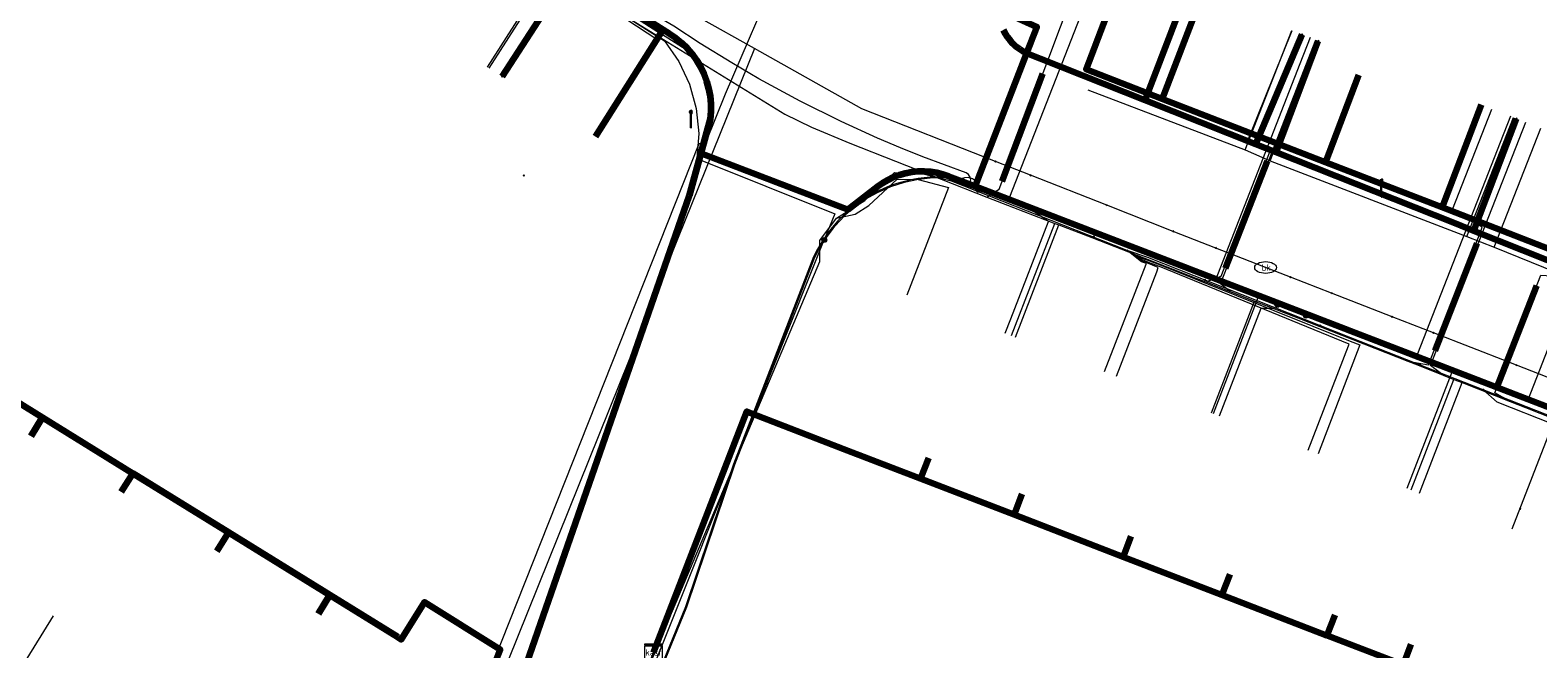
# Model space of a CAD drawing. Extents: x 152558 to 154479, y 462974 to 463683.
# Tile 93 of 256: x 153028 to 153098, y 463516 to 463545. Entities that reach past the tile are written whole.
import ezdxf
from ezdxf.enums import TextEntityAlignment as Align
from ezdxf.lldxf.tags import DXFTag

# ---------------------------------------------------------------- set-up
doc = ezdxf.new("R2010")
doc.units = 0
doc.header["$LTSCALE"] = 0.2
doc.layers.get('0').update_dxf_attribs({"linetype": 'CONTINUOUS'})
for name, color, linetype, lineweight in [('B-RO-KL-DATA_COAXIAAL_7_ZIGGO BV-G', 90, 'KL-DATA-N', 18), ('B-RO-KL-DATA_HULPSTUK_KPN BV-S', 90, 'CONTINUOUS', 25), ('B-RO-KL-DATA_HULPSTUK_REGGEFIBER OPERATOR BV-S', 90, 'CONTINUOUS', 25), ('B-RO-KL-DATA_HULPSTUK_STEDIN NETBEHEER BV-S', 90, 'CONTINUOUS', 25), ('B-RO-KL-DATA_HULPSTUK_ZIGGO BV-S', 90, 'CONTINUOUS', 25), ('B-RO-KL-DATA_KABELBED_KPN BV-G', 90, 'CONTINUOUS', 100), ('B-RO-KL-DATA_KABELBED_ZIGGO BV-G', 90, 'CONTINUOUS', 100), ('B-RO-KL-DATA_MANTELBUIS_PVC_1_KPN BV-G', 90, 'CONTINUOUS', 100), ('B-RO-KL-DATA_REGGEFIBER OPERATOR BV-G', 90, 'KL-DATA-N', 18), ('B-RO-KL-DATA_STEDIN NETBEHEER BV-G', 90, 'KL-DATA-N', 18), ('B-RO-KL-ET_LS_400 V_STEDIN NETBEHEER BV-G', 190, 'KL-LS-N', 18), ('B-RO-KL-ET_LS_GEMEENTE AMERSFOORT-S', 190, 'CONTINUOUS', 25), ('B-RO-KL-ET_LS_HULPSTUK_STEDIN NETBEHEER BV-S', 190, 'CONTINUOUS', 25), ('B-RO-KL-GAS_LD_KOPER_22_0.1 BAR_STEDIN NETBEHEER BV-G', 50, 'KL-GAS-LD-N', 18), ('B-RO-KL-GAS_LD_MANTELBUIS_PVC_63_STEDIN NETBEHEER BV-G', 50, 'CONTINUOUS', 100), ('B-RO-KL-GAS_LD_MANTELBUIS_PVC_STEDIN NETBEHEER BV-G', 50, 'CONTINUOUS', 100), ('B-RO-KL-GAS_LD_PE_32_0.1 BAR_STEDIN NETBEHEER BV-G', 50, 'KL-GAS-LD-N', 18), ('B-RO-KL-GAS_LD_PVC_63_0.1 BAR_STEDIN NETBEHEER BV-G', 50, 'KL-GAS-LD-N', 18), ('B-RO-KL-WATER_100_VITENS-G', 170, 'KL-WATER-N', 18), ('B-RO-KL-WATER_HULPSTUK_VITENS-S', 170, 'CONTINUOUS', 25), ('B-RO-KL-WATER_VITENS-S', 170, 'CONTINUOUS', 25)]:
    doc.layers.add(name, color=color, linetype=linetype, lineweight=lineweight)
doc.styles.add('NLCS-ISO', font='NLCS-ISO.ttf')
tags = doc.linetypes.add('KL-DATA-N', pattern='A,4,-1,[101,NLCS.SHX,S=0.5,R=0,X=0,Y=0],-1,4,-1,["D",Standard,S=1,R=0,X=-0.25,Y=-0.5],-1.5', length=12.5).pattern_tags.tags
tags[18] = DXFTag(74, 10)
tags = doc.linetypes.add('KL-GAS-LD-N', pattern='A,4,-1,[69,NLCS.SHX,S=0.5,R=0,X=0,Y=0],-1,4,-1,["L",Standard,S=1,R=0,X=0.25,Y=-0.5],-2', length=13).pattern_tags.tags
tags[18] = DXFTag(74, 10)
tags = doc.linetypes.add('KL-LS-N', pattern='A,4,-1,[103,NLCS.SHX,S=0.75,R=0,X=0,Y=0],-1,4,-1,["L",Standard,S=1,R=0,X=0,Y=-0.5],-2', length=13).pattern_tags.tags
tags[18] = DXFTag(74, 10)
doc.linetypes.add('KL-WATER-N', pattern='A,7,-0.5,[168,NLCS.SHX,S=0.75,R=0,X=0.75,Y=0],-2', length=9.5)

# ---------------------------------------------------------------- blocks, each defined once
blk = doc.blocks.new('SKL-WTB_HULP_MOF-SO')
at = {"linetype": 'ByBlock', "lineweight": 18}
h = blk.add_hatch(color=0, dxfattribs=at)
h.dxf.hatch_style = 1
h.paths.add_polyline_path([(-0.5625, 0, 1), (0.5625, 0, 1)])
at = {"color": 0, "linetype": 'ByBlock', "lineweight": 18}
blk.add_circle((0, 0), 0.5625, dxfattribs=at)
at = {"color": 0, "linetype": 'ByBlock', "lineweight": 18, "style": 'NLCS-ISO', "flags": 1}
for tag, p in [('TYPE', (1.5, 0)), ('OMSCHRIJVING', (1.5, -3)), ('LABEL', (1.5, -1.5))]:
    blk.add_attdef(tag, p, '', height=1, dxfattribs=at)
blk = doc.blocks.new('SKL-WTB_HULP_KAST-SO')
at = {"color": 0, "linetype": 'ByBlock', "lineweight": 18}
for points in [[(-2, 2), (2, 2), (2, 1.68), (-2, 1.68)], [(-2, 1.52), (2, 1.52), (2, -2), (-2, -2)]]:
    blk.add_lwpolyline(points, close=True, dxfattribs=at)
at = {"color": 0, "linetype": 'ByBlock', "lineweight": 18, "style": 'NLCS-ISO'}
blk.add_text('kast', height=1.5, dxfattribs=at).set_placement((0, 0), align=Align.MIDDLE_CENTER)
at = {"color": 0, "linetype": 'ByBlock', "lineweight": 18, "style": 'NLCS-ISO', "flags": 1}
for tag, p in [('TYPE', (2.5, 0)), ('OMSCHRIJVING', (2.5, -3)), ('LABEL', (2.5, -1.5))]:
    blk.add_attdef(tag, p, '', height=1, dxfattribs=at)
blk = doc.blocks.new('SKL-WTB_HULP_OVERIG-SO')
at = {"color": 0, "linetype": 'ByBlock', "lineweight": 18}
for points in [[(-0.14, 0.14), (0.14, -0.14)], [(0.14, 0.14), (-0.14, -0.14)]]:
    blk.add_lwpolyline(points, dxfattribs=at)
at = {"color": 0, "linetype": 'ByBlock', "lineweight": 18, "style": 'NLCS-ISO', "flags": 1}
for tag, p in [('TYPE', (1.5, 0)), ('OMSCHRIJVING', (1.5, -3)), ('LABEL', (1.5, -1.5))]:
    blk.add_attdef(tag, p, '', height=1, dxfattribs=at)
blk = doc.blocks.new('SKL-WATER_BRANDKRAAN_BRANDPUT-SO')
at = {"color": 0, "linetype": 'ByBlock', "lineweight": 18}
blk.add_ellipse((0, 0), major_axis=(2.5, 0), ratio=0.54, dxfattribs=at)
at = {"color": 0, "linetype": 'ByBlock', "lineweight": 18, "style": 'NLCS-ISO'}
blk.add_text('bk', height=1.5, dxfattribs=at).set_placement((0.16, 0), align=Align.MIDDLE_CENTER)
blk = doc.blocks.new('SKL-ET_LS_MAST-SO')
for p, q in [((-0.05, 2.07), (0.05, 2.07)), ((-0.05, -2), (0.05, -2))]:
    blk.add_line(p, q)
for points in [[(-0.18, 1.76), (-0.22, 1.76), (-0.22, 1.84), (-0.18, 1.84), (-0.18, 1.79)], [(-0.18, 1.49), (-0.22, 1.49), (-0.22, 1.57), (-0.18, 1.57), (-0.18, 1.52)], [(-0.18, 1.79), (-0.05, 1.79)], [(-0.18, 1.76), (-0.05, 1.76)], [(-0.18, 1.52), (-0.05, 1.52)], [(-0.18, 1.49), (-0.05, 1.49)], [(-0.05, -2), (-0.05, 2.07)], [(0.05, -2), (0.05, 2.07)], [(0.18, 1.92), (0.05, 1.92)], [(0.18, 1.89), (0.05, 1.89)], [(0.18, 1.66), (0.05, 1.66)], [(0.18, 1.63), (0.05, 1.63)], [(0.18, 1.39), (0.05, 1.39)], [(0.18, 1.36), (0.05, 1.36)], [(0.18, 1.89), (0.22, 1.89), (0.22, 1.97), (0.18, 1.97), (0.18, 1.92)], [(0.18, 1.63), (0.22, 1.63), (0.22, 1.71), (0.18, 1.71), (0.18, 1.66)], [(0.18, 1.36), (0.22, 1.36), (0.22, 1.44), (0.18, 1.44), (0.18, 1.39)]]:
    blk.add_lwpolyline(points)

msp = doc.modelspace()

# ---------------------------------------------------------------- linework, layer by layer
at = {"layer": 'B-RO-KL-DATA_COAXIAAL_7_ZIGGO BV-G', "flags": 128}
for points in [[(153154.703, 463602.34), (153155.538, 463602.168), (153155.216, 463600.6), (153155.253, 463600.593), (153154.022, 463594.355), (153152.645, 463587.386), (153152.64, 463587.358), (153151.942, 463583.771), (153151.344, 463580.701), (153151.136, 463580.742), (153151.095, 463580.542), (153151.03, 463580.228), (153151.244, 463580.186), (153150.782, 463577.815), (153150.605, 463576.908), (153149.651, 463572.01), (153148.938, 463568.348), (153147.643, 463561.697), (153147.027, 463558.532), (153146.462, 463555.669), (153146.317, 463554.937), (153145.712, 463551.872), (153144.723, 463546.869), (153144.295, 463544.701), (153141.311, 463529.593), (153141.006, 463528.047), (153140.315, 463524.548), (153140.218, 463524.056), (153140.025, 463523.593), (153139.818, 463523.096), (153139.509, 463522.654), (153139.184, 463522.188), (153138.763, 463521.807), (153138.33, 463521.416), (153137.819, 463521.135), (153137.308, 463520.854), (153136.746, 463520.698), (153136.199, 463520.547), (153135.632, 463520.521), (153135.093, 463520.497), (153134.562, 463520.589), (153134.067, 463520.674), (153133.6, 463520.855), (153133.407, 463520.93), (153129.519, 463522.439), (153128.389, 463522.878), (153123.037, 463524.956), (153119.448, 463526.349), (153118.686, 463526.645), (153115.672, 463527.815), (153113.666, 463528.594), (153109.515, 463530.206), (153106.302, 463531.453), (153102.618, 463532.883), (153099.962, 463533.914), (153093.202, 463536.539), (153087.84, 463538.621), (153080.334, 463541.535), (153076.851, 463542.887), (153078.657, 463547.657)], [(153154.703, 463602.34), (153155.538, 463602.168), (153155.216, 463600.6), (153155.253, 463600.593), (153154.022, 463594.355), (153152.645, 463587.386), (153152.64, 463587.358), (153151.942, 463583.771), (153151.344, 463580.701), (153151.136, 463580.742), (153151.095, 463580.542), (153151.03, 463580.228), (153151.244, 463580.186), (153150.782, 463577.815), (153150.605, 463576.908), (153149.651, 463572.01), (153148.938, 463568.348), (153147.643, 463561.697), (153147.027, 463558.532), (153146.462, 463555.669), (153146.317, 463554.937), (153145.712, 463551.872), (153144.723, 463546.869), (153144.295, 463544.701), (153141.311, 463529.593), (153141.006, 463528.047), (153140.315, 463524.548), (153140.218, 463524.056), (153140.025, 463523.593), (153139.818, 463523.096), (153139.509, 463522.654), (153139.184, 463522.188), (153138.763, 463521.807), (153138.33, 463521.416), (153137.819, 463521.135), (153137.308, 463520.854), (153136.746, 463520.698), (153136.199, 463520.547), (153135.632, 463520.521), (153135.093, 463520.497), (153134.562, 463520.589), (153134.067, 463520.674), (153133.6, 463520.855), (153133.407, 463520.93), (153129.519, 463522.439), (153128.389, 463522.878), (153123.037, 463524.956), (153119.448, 463526.349), (153118.686, 463526.645), (153115.672, 463527.815), (153113.666, 463528.594), (153109.515, 463530.206), (153106.302, 463531.453), (153102.618, 463532.883), (153099.962, 463533.914), (153093.202, 463536.539), (153087.84, 463538.621), (153080.334, 463541.535), (153082.154, 463546.302)], [(153154.703, 463602.34), (153155.538, 463602.168), (153155.216, 463600.6), (153155.253, 463600.593), (153154.022, 463594.355), (153152.645, 463587.386), (153152.64, 463587.358), (153151.942, 463583.771), (153151.344, 463580.701), (153151.136, 463580.742), (153151.095, 463580.542), (153151.03, 463580.228), (153151.244, 463580.186), (153150.782, 463577.815), (153150.605, 463576.908), (153149.651, 463572.01), (153148.938, 463568.348), (153147.643, 463561.697), (153147.027, 463558.532), (153146.462, 463555.669), (153146.317, 463554.937), (153145.712, 463551.872), (153144.723, 463546.869), (153144.295, 463544.701), (153141.311, 463529.593), (153141.006, 463528.047), (153140.315, 463524.548), (153140.218, 463524.056), (153140.025, 463523.593), (153139.818, 463523.096), (153139.509, 463522.654), (153139.184, 463522.188), (153138.763, 463521.807), (153138.33, 463521.416), (153137.819, 463521.135), (153137.308, 463520.854), (153136.746, 463520.698), (153136.199, 463520.547), (153135.632, 463520.521), (153135.093, 463520.497), (153134.562, 463520.589), (153134.067, 463520.674), (153133.6, 463520.855), (153133.407, 463520.93), (153129.519, 463522.439), (153128.389, 463522.878), (153123.037, 463524.956), (153119.448, 463526.349), (153118.686, 463526.645), (153115.672, 463527.815), (153113.666, 463528.594), (153109.515, 463530.206), (153106.302, 463531.453), (153102.618, 463532.883), (153099.962, 463533.914), (153093.202, 463536.539), (153087.84, 463538.621), (153089.367, 463542.62)], [(153154.703, 463602.34), (153155.538, 463602.168), (153155.216, 463600.6), (153155.253, 463600.593), (153154.022, 463594.355), (153152.645, 463587.386), (153152.64, 463587.358), (153151.942, 463583.771), (153151.344, 463580.701), (153151.136, 463580.742), (153151.095, 463580.542), (153151.03, 463580.228), (153151.244, 463580.186), (153150.782, 463577.815), (153150.605, 463576.908), (153149.651, 463572.01), (153148.938, 463568.348), (153147.643, 463561.697), (153147.027, 463558.532), (153146.462, 463555.669), (153146.317, 463554.937), (153145.712, 463551.872), (153144.723, 463546.869), (153144.295, 463544.701), (153141.311, 463529.593), (153141.006, 463528.047), (153140.315, 463524.548), (153140.218, 463524.056), (153140.025, 463523.593), (153139.818, 463523.096), (153139.509, 463522.654), (153139.184, 463522.188), (153138.763, 463521.807), (153138.33, 463521.416), (153137.819, 463521.135), (153137.308, 463520.854), (153136.746, 463520.698), (153136.199, 463520.547), (153135.632, 463520.521), (153135.093, 463520.497), (153134.562, 463520.589), (153134.067, 463520.674), (153133.6, 463520.855), (153133.407, 463520.93), (153129.519, 463522.439), (153128.389, 463522.878), (153123.037, 463524.956), (153119.448, 463526.349), (153118.686, 463526.645), (153115.672, 463527.815), (153113.666, 463528.594), (153109.515, 463530.206), (153106.302, 463531.453), (153102.618, 463532.883), (153099.962, 463533.914), (153093.202, 463536.539), (153095.001, 463541.252)], [(153054.291, 463539.803), (153057.348, 463544.62), (153048.71, 463550.149), (153048.205, 463550.473), (153045.578, 463552.154), (153042.084, 463554.39), (153038.744, 463556.528), (153030.255, 463561.961), (153029.939, 463562.164), (153028.66, 463562.993), (153020.985, 463567.972), (153020.23, 463568.462), (153019.978, 463568.625), (153023.347, 463573.958), (153022.709, 463574.363), (153022.568, 463574.461)], [(153020.765, 463530.709), (153021.292, 463531.56), (153025.231, 463529.123), (153028.879, 463526.866), (153033.023, 463524.303), (153037.422, 463521.582), (153042.084, 463518.698), (153045.212, 463516.763), (153045.365, 463516.669), (153046.433, 463518.384), (153049.917, 463516.206), (153048.984, 463513.866), (153055.214, 463511.509), (153056.148, 463513.978), (153056.957, 463516.066)], [(153056.957, 463516.066), (153056.148, 463513.978), (153055.214, 463511.509), (153048.984, 463513.866), (153049.917, 463516.206), (153046.433, 463518.384), (153045.365, 463516.669), (153045.212, 463516.763), (153042.084, 463518.698), (153037.422, 463521.582), (153033.023, 463524.303), (153028.879, 463526.866), (153025.231, 463529.123), (153024.704, 463528.272)], [(153028.353, 463526.015), (153028.879, 463526.866), (153033.023, 463524.303), (153037.422, 463521.582), (153042.084, 463518.698), (153045.212, 463516.763), (153045.365, 463516.669), (153046.433, 463518.384), (153049.917, 463516.206), (153048.984, 463513.866), (153055.214, 463511.509), (153056.148, 463513.978), (153056.957, 463516.066)], [(153078.9, 463521.403), (153078.54, 463520.47), (153073.527, 463522.406), (153069.233, 463524.065), (153065.682, 463525.437), (153061.252, 463527.149), (153057.705, 463517.996), (153056.957, 463516.066)], [(153056.957, 463516.066), (153057.705, 463517.996), (153061.252, 463527.149), (153065.682, 463525.437), (153069.233, 463524.065), (153073.527, 463522.406), (153078.54, 463520.47), (153083.079, 463518.717), (153083.439, 463519.65)], [(153091.768, 463516.432), (153091.408, 463515.499), (153087.909, 463516.851), (153083.079, 463518.717), (153078.54, 463520.47), (153073.527, 463522.406), (153069.233, 463524.065), (153065.682, 463525.437), (153061.252, 463527.149), (153057.705, 463517.996), (153056.957, 463516.066)], [(153088.269, 463517.784), (153087.909, 463516.851), (153083.079, 463518.717), (153078.54, 463520.47), (153073.527, 463522.406), (153069.233, 463524.065), (153065.682, 463525.437), (153061.252, 463527.149), (153057.705, 463517.996), (153056.957, 463516.066)], [(153073.888, 463523.339), (153073.527, 463522.406), (153069.233, 463524.065), (153065.682, 463525.437), (153061.252, 463527.149), (153057.705, 463517.996), (153056.957, 463516.066)], [(153069.594, 463524.998), (153069.233, 463524.065), (153065.682, 463525.437), (153061.252, 463527.149), (153057.705, 463517.996), (153056.957, 463516.066)], [(153056.957, 463516.066), (153056.148, 463513.978), (153055.214, 463511.509), (153048.984, 463513.866), (153049.917, 463516.206), (153046.433, 463518.384), (153045.365, 463516.669), (153045.212, 463516.763), (153042.084, 463518.698), (153037.422, 463521.582), (153033.023, 463524.303), (153032.496, 463523.452)], [(153036.895, 463520.731), (153037.422, 463521.582), (153042.084, 463518.698), (153045.212, 463516.763), (153045.365, 463516.669), (153046.433, 463518.384), (153049.917, 463516.206), (153048.984, 463513.866), (153055.214, 463511.509), (153056.148, 463513.978), (153056.957, 463516.066)], [(153041.557, 463517.847), (153042.084, 463518.698), (153045.212, 463516.763), (153045.365, 463516.669), (153046.433, 463518.384), (153049.917, 463516.206), (153048.984, 463513.866), (153055.214, 463511.509), (153056.148, 463513.978), (153056.957, 463516.066)]]:
    msp.add_lwpolyline(points, dxfattribs=at)
at = {"layer": 'B-RO-KL-DATA_KABELBED_KPN BV-G', "flags": 128}
for points in [[(153053.487, 463547.194), (153053.142, 463547.414), (153049.999, 463542.556)], [(153053.487, 463547.194), (153057.673, 463544.529), (153057.968, 463544.332), (153058.245, 463544.109), (153058.5, 463543.862), (153058.733, 463543.593), (153058.941, 463543.305), (153059.122, 463542.999), (153059.275, 463542.679), (153059.399, 463542.346), (153059.493, 463542.004), (153059.556, 463541.654), (153059.588, 463541.3), (153059.588, 463540.945), (153059.556, 463540.591), (153059.131, 463539.029), (153059.131, 463539.028)], [(153079.561, 463541.466), (153079.561, 463541.467), (153081.502, 463546.557)], [(153072.822, 463545.632), (153074.574, 463544.841), (153074.107, 463543.634), (153071.882, 463537.875), (153071.739, 463537.505)], [(153073.031, 463544.698), (153073.121, 463544.527), (153073.226, 463544.364), (153073.344, 463544.212), (153073.475, 463544.07), (153073.618, 463543.941), (153073.772, 463543.824), (153073.936, 463543.722), (153074.107, 463543.634), (153074.152, 463543.614), (153074.732, 463543.387), (153079.561, 463541.467), (153084.634, 463539.449), (153085.572, 463539.076), (153093.727, 463535.833), (153094.657, 463535.463), (153111.366, 463528.818)], [(153074.332, 463544.216), (153071.882, 463537.875)], [(153084.634, 463539.449), (153086.769, 463544.488)], [(153084.634, 463539.449), (153085.572, 463539.076), (153087.513, 463544.197)], [(153093.727, 463535.833), (153094.657, 463535.463), (153096.621, 463540.618)], [(153059.131, 463539.028), (153058.599, 463537.072), (153047.903, 463506.286)], [(153059.131, 463539.029), (153059.131, 463539.029), (153065.896, 463536.44), (153067.26, 463537.498), (153067.494, 463537.664), (153067.741, 463537.809), (153068, 463537.933), (153068.268, 463538.034), (153068.544, 463538.111), (153068.826, 463538.165), (153069.111, 463538.194), (153069.398, 463538.199), (153069.684, 463538.18), (153069.968, 463538.136), (153070.246, 463538.068), (153070.518, 463537.976), (153071.739, 463537.505)], [(153071.739, 463537.505), (153129.903, 463515.079)]]:
    msp.add_lwpolyline(points, dxfattribs=at)
at = {"layer": 'B-RO-KL-DATA_KABELBED_ZIGGO BV-G', "flags": 128}
for points in [[(153054.291, 463539.803), (153057.348, 463544.62), (153048.71, 463550.149)], [(153078.657, 463547.657), (153076.851, 463542.887), (153080.334, 463541.535)], [(153082.154, 463546.302), (153080.334, 463541.535)], [(153089.367, 463542.62), (153087.84, 463538.621)], [(153080.334, 463541.535), (153087.84, 463538.621)], [(153095.001, 463541.252), (153093.202, 463536.539)], [(153087.84, 463538.621), (153093.202, 463536.539)], [(153093.202, 463536.539), (153099.962, 463533.914)], [(153028.879, 463526.866), (153025.231, 463529.123)], [(153028.353, 463526.015), (153028.879, 463526.866)], [(153033.023, 463524.303), (153028.879, 463526.866)], [(153057.705, 463517.996), (153061.252, 463527.149), (153065.682, 463525.437)], [(153065.682, 463525.437), (153069.233, 463524.065)], [(153069.594, 463524.998), (153069.233, 463524.065)], [(153032.496, 463523.452), (153033.023, 463524.303)], [(153037.422, 463521.582), (153033.023, 463524.303)], [(153069.233, 463524.065), (153073.527, 463522.406)], [(153073.888, 463523.339), (153073.527, 463522.406)], [(153073.527, 463522.406), (153078.54, 463520.47)], [(153036.895, 463520.731), (153037.422, 463521.582)], [(153042.084, 463518.698), (153037.422, 463521.582)], [(153078.9, 463521.403), (153078.54, 463520.47)], [(153078.54, 463520.47), (153083.079, 463518.717)], [(153083.439, 463519.65), (153083.079, 463518.717)], [(153041.557, 463517.847), (153042.084, 463518.698)], [(153045.212, 463516.763), (153042.084, 463518.698)], [(153045.212, 463516.763), (153045.365, 463516.669), (153046.433, 463518.384), (153049.917, 463516.206), (153048.984, 463513.866), (153055.214, 463511.509)], [(153083.079, 463518.717), (153087.909, 463516.851)], [(153056.957, 463516.066), (153057.705, 463517.996)], [(153088.269, 463517.784), (153087.909, 463516.851)], [(153091.768, 463516.432), (153091.408, 463515.499), (153087.909, 463516.851)]]:
    msp.add_lwpolyline(points, dxfattribs=at)
at = {"layer": 'B-RO-KL-DATA_MANTELBUIS_PVC_1_KPN BV-G', "flags": 128}
msp.add_lwpolyline([(153074.332, 463544.216), (153071.882, 463537.875)], dxfattribs=at)
at = {"layer": 'B-RO-KL-DATA_REGGEFIBER OPERATOR BV-G', "flags": 128}
for points in [[(153030.117, 463562.131), (153038.456, 463556.602), (153046.81, 463551.21), (153058.452, 463543.801)], [(153054.325, 463539.794), (153057.163, 463544.23), (153047.53, 463550.564), (153046.81, 463551.21)], [(152988.146, 463486.044), (152988.887, 463488.96), (152995.057, 463512.453), (153001.101, 463515.761), (153008.131, 463511.37), (153012.12, 463508.915), (153017.715, 463505.395), (153021.723, 463502.875), (153026.11, 463500.159), (153032.428, 463496.208), (153036.419, 463493.711), (153040.557, 463491.21), (153041.74, 463493.125), (153044.834, 463498.203), (153045.291, 463498.932), (153047.491, 463504.732), (153045.966, 463506.465), (153059.054, 463539.472), (153059.386, 463539.548), (153060.274, 463541.764), (153062.757, 463547.568), (153063.024, 463548.362), (153063.483, 463549.634), (153061.744, 463550.455), (153061.443, 463550.507)], [(153084.149, 463539.182), (153086.296, 463544.673)], [(153085.293, 463538.68), (153087.458, 463544.219)], [(153076.914, 463541.936), (153084.149, 463539.182)], [(153094.341, 463535.204), (153096.479, 463540.674)], [(153095.602, 463534.708), (153097.741, 463540.181)], [(153084.149, 463539.182), (153085.293, 463538.68)], [(153085.293, 463538.68), (153094.341, 463535.204)], [(153104.744, 463463.502), (153099.727, 463466.691), (153098.686, 463467.357), (153098.237, 463467.588), (153090.241, 463472.774), (153088.768, 463473.567), (153081.727, 463477.865), (153080.489, 463478.709), (153080.08, 463478.951), (153072.16, 463483.999), (153064.95, 463488.493), (153063.8, 463489.256), (153063.308, 463489.55), (153055.139, 463494.711), (153050.695, 463497.401), (153049.916, 463498.012), (153051.69, 463502.921), (153055.816, 463513.177), (153064.599, 463534.046), (153064.601, 463535.016), (153065.369, 463536.037), (153066.669, 463536.858), (153068.035, 463538.142), (153069.166, 463538.12), (153070.633, 463537.762), (153078.705, 463534.567), (153079.666, 463534.251), (153088.989, 463530.545), (153095.08, 463528.163), (153102.769, 463525.134), (153113.469, 463520.996), (153116.53, 463519.614), (153122.819, 463517.321), (153132.73, 463513.501)], [(153065.369, 463536.037), (153066.229, 463536.225), (153066.854, 463536.619), (153068.151, 463537.84), (153069.127, 463537.82), (153070.51, 463537.444), (153068.6, 463532.494)], [(153094.341, 463535.204), (153095.602, 463534.708)], [(153077.689, 463528.986), (153079.595, 463533.919), (153079.617, 463533.95), (153079.382, 463534.028), (153078.705, 463534.567)], [(153078.232, 463528.776), (153080.087, 463533.576), (153080.149, 463533.773), (153079.636, 463533.98), (153079.386, 463534.085), (153078.705, 463534.567)], [(153087.048, 463525.373), (153088.902, 463530.17), (153088.933, 463530.245), (153080.209, 463533.813), (153079.701, 463534.007), (153079.399, 463534.131), (153078.705, 463534.567)], [(153078.705, 463534.567), (153079.411, 463534.193), (153079.755, 463534.077), (153080.248, 463533.886), (153088.984, 463530.378), (153089.428, 463530.208), (153087.5, 463525.198)], [(153095.602, 463534.708), (153100.776, 463532.599)], [(153096.427, 463521.752), (153098.289, 463526.572), (153095.74, 463527.58), (153095.081, 463528.163)]]:
    msp.add_lwpolyline(points, dxfattribs=at)
at = {"layer": 'B-RO-KL-DATA_STEDIN NETBEHEER BV-G', "flags": 128}
for points in [[(152997.325, 463657.363), (153000.786, 463628.741), (153005.918, 463587.409), (153005.918, 463587.421), (153006.4, 463585.089), (153007.09, 463582.811), (153008.126, 463580.044), (153008.884, 463578.585), (153009.56, 463577.574), (153010.895, 463575.703), (153012.737, 463573.616), (153013.78, 463572.594), (153014.695, 463571.797), (153017.361, 463569.805), (153020.814, 463567.508), (153040.215, 463555.113), (153052.873, 463547.113), (153057.458, 463544.193), (153058.124, 463543.247), (153058.617, 463542.201), (153058.924, 463541.085), (153059.035, 463539.934), (153058.948, 463538.781), (153065.292, 463536.246), (153064.809, 463535.037)], [(153023.773, 463459.044), (153023.76, 463459.21), (153023.732, 463459.324), (153023.621, 463459.531), (153023.498, 463459.684), (153023.45, 463459.833), (153023.462, 463459.99), (153023.49, 463460.064), (153023.586, 463460.189), (153023.72, 463460.268), (153025.936, 463459.917), (153026.117, 463459.907), (153026.296, 463459.934), (153026.465, 463459.996), (153026.619, 463460.092), (153026.75, 463460.215), (153033.824, 463471.572), (153033.927, 463471.697), (153034.049, 463471.802), (153034.189, 463471.884), (153034.34, 463471.94), (153034.5, 463471.967), (153034.661, 463471.967), (153034.82, 463471.937), (153034.97, 463471.879), (153040.469, 463468.486), (153040.596, 463468.437), (153040.73, 463468.412), (153040.866, 463468.412), (153040.999, 463468.436), (153041.126, 463468.485), (153041.242, 463468.555), (153041.342, 463468.645), (153047.78, 463478.712), (153054.696, 463493.621), (153053.14, 463494.566), (153052.381, 463495.248), (153051.768, 463496.064), (153051.325, 463496.984), (153051.068, 463497.971), (153051.007, 463498.99), (153051.032, 463500), (153051.073, 463500.291), (153051.199, 463500.864), (153051.384, 463501.42), (153064.809, 463535.037)]]:
    msp.add_lwpolyline(points, dxfattribs=at)
at = {"layer": 'B-RO-KL-ET_LS_400 V_STEDIN NETBEHEER BV-G', "flags": 128}
for points in [[(153077.165, 463548.235), (153077.266, 463547.122), (153073.313, 463537.009), (153073.476, 463536.732)], [(153049.406, 463542.936), (153052.643, 463547.993)], [(153070.974, 463537.749), (153071.441, 463537.569), (153071.511, 463537.674), (153071.537, 463537.796), (153071.533, 463537.859), (153071.515, 463537.925), (153071.442, 463538.041), (153071.329, 463538.118), (153069.334, 463538.859), (153068.311, 463539.272), (153067.259, 463539.719), (153065.58, 463540.484), (153063.692, 463541.421), (153061.802, 463542.447), (153060.551, 463543.176), (153059.109, 463544.068), (153057.89, 463544.868), (153055.821, 463546.1), (153055.741, 463546.147)], [(153087.141, 463544.343), (153086.668, 463543.132)], [(153086.668, 463543.132), (153082.767, 463533.159)], [(153096.342, 463540.727), (153095.869, 463539.517)], [(153095.869, 463539.517), (153092.068, 463529.796), (153091.61, 463529.758)], [(153070.974, 463537.749), (153070.497, 463537.932), (153069.808, 463537.937), (153069.125, 463537.867), (153068.789, 463537.806), (153068.142, 463537.634), (153067.825, 463537.523), (153067.213, 463537.25), (153066.821, 463537.034), (153066.446, 463536.79), (153066.089, 463536.521), (153065.751, 463536.227), (153065.434, 463535.91), (153065.171, 463535.609), (153064.927, 463535.291), (153064.704, 463534.96), (153064.501, 463534.614), (153064.319, 463534.255), (153060.635, 463524.723), (153058.423, 463518.162), (153051.012, 463500), (153050.833, 463499.139), (153050.78, 463498.776), (153050.725, 463498.209), (153050.703, 463497.686), (153050.704, 463497.276), (153050.727, 463496.807), (153050.778, 463496.282), (153050.922, 463495.422), (153051.134, 463494.598), (153051.367, 463493.919), (153051.567, 463493.434), (153051.977, 463492.623), (153052.016, 463492.49), (153052.018, 463492.307), (153051.983, 463492.183), (153051.937, 463492.111), (153047.734, 463478.733), (153040.98, 463468.169), (153035.801, 463471.481), (153035.622, 463471.562), (153035.43, 463471.609), (153035.234, 463471.619), (153035.038, 463471.593), (153034.851, 463471.53), (153034.679, 463471.434), (153034.528, 463471.307), (153034.402, 463471.154), (153027.131, 463459.777), (153024.964, 463460.12), (153024.514, 463460.222), (153024.313, 463458.959)], [(153071.892, 463537.341), (153070.49, 463537.882), (153069.81, 463537.887), (153069.133, 463537.818), (153068.476, 463537.68), (153067.843, 463537.476), (153067.236, 463537.206), (153066.847, 463536.991), (153066.475, 463536.749), (153066.12, 463536.482), (153065.785, 463536.19), (153065.471, 463535.876), (153065.21, 463535.577), (153064.968, 463535.262), (153064.746, 463534.933), (153064.545, 463534.59), (153064.365, 463534.235), (153060.677, 463524.691), (153058.47, 463518.145), (153051.064, 463500), (153050.949, 463499.496), (153050.857, 463498.97), (153050.766, 463498.063), (153050.752, 463497.538), (153050.759, 463497.121), (153050.836, 463496.218), (153050.996, 463495.317), (153051.237, 463494.436), (153051.427, 463493.903), (153051.643, 463493.387), (153052.016, 463492.656), (153052.063, 463492.503), (153052.068, 463492.316), (153052.049, 463492.223), (153051.983, 463492.091), (153050.082, 463486.04), (153047.78, 463478.712), (153040.995, 463468.1), (153035.774, 463471.439), (153035.603, 463471.517), (153035.421, 463471.561), (153035.234, 463471.57), (153035.048, 463471.545), (153034.871, 463471.485), (153034.707, 463471.394), (153034.563, 463471.273), (153034.444, 463471.127), (153027.156, 463459.723), (153024.946, 463460.073), (153024.555, 463460.162), (153024.362, 463458.951)], [(153071.892, 463537.341), (153071.879, 463537.498), (153071.821, 463537.644), (153071.705, 463537.782), (153071.621, 463537.841), (153071.427, 463537.905), (153071.247, 463537.898), (153071.1, 463537.843), (153070.975, 463537.749)], [(153101.173, 463537.982), (153097.13, 463527.635)], [(153071.892, 463537.341), (153073.038, 463536.9), (153073.476, 463536.732), (153074.381, 463536.384), (153074.438, 463536.362), (153077.193, 463535.303), (153080.277, 463534.117), (153082.219, 463533.37), (153082.767, 463533.159), (153084.756, 463532.394), (153085.303, 463532.184), (153085.639, 463532.055)], [(153073.38, 463531.404), (153075.112, 463535.889), (153074.431, 463536.343), (153074.438, 463536.362)], [(153082.694, 463527.055), (153084.756, 463532.394)], [(153085.639, 463532.055), (153086.945, 463531.552)], [(153086.945, 463531.552), (153087.58, 463531.308), (153090.662, 463530.122), (153091.61, 463529.758), (153092.27, 463529.504), (153093.666, 463528.967), (153095.69, 463528.189), (153096.089, 463528.036), (153097.13, 463527.635), (153097.875, 463527.349), (153100.693, 463526.264), (153100.911, 463526.18), (153101.999, 463525.759), (153105.714, 463524.323), (153107.021, 463523.818), (153108.293, 463523.326), (153108.76, 463523.146), (153110.738, 463522.382), (153111.174, 463522.213), (153115.761, 463520.441), (153116.197, 463520.272), (153118.408, 463519.418), (153118.874, 463519.238), (153120.447, 463518.63), (153121.219, 463518.332), (153124.761, 463516.963), (153125.906, 463516.521), (153126.224, 463516.398)], [(153073.128, 463530.751), (153073.38, 463531.404)], [(153091.598, 463523.615), (153093.666, 463528.967)], [(153029.363, 463517.758), (153026.483, 463513.104), (153027.091, 463512.753), (153027.412, 463512.322)]]:
    msp.add_lwpolyline(points, dxfattribs=at)
at = {"layer": 'B-RO-KL-GAS_LD_KOPER_22_0.1 BAR_STEDIN NETBEHEER BV-G', "flags": 128}
for points in [[(153073.408, 463530.643), (153075.4, 463535.801)], [(153073.594, 463530.571), (153075.588, 463535.729)], [(153082.6, 463527.091), (153084.585, 463532.228)], [(153082.974, 463526.947), (153084.885, 463531.895), (153085.423, 463531.898)], [(153091.784, 463523.543), (153093.748, 463528.625)], [(153092.157, 463523.399), (153094.12, 463528.479)]]:
    msp.add_lwpolyline(points, dxfattribs=at)
at = {"layer": 'B-RO-KL-GAS_LD_MANTELBUIS_PVC_63_STEDIN NETBEHEER BV-G', "flags": 128}
for points in [[(153072.984, 463537.741), (153074.855, 463542.7)], [(153095.706, 463528.2), (153097.564, 463532.95)]]:
    msp.add_lwpolyline(points, dxfattribs=at)
at = {"layer": 'B-RO-KL-GAS_LD_MANTELBUIS_PVC_STEDIN NETBEHEER BV-G', "flags": 128}
for points in [[(153083.242, 463533.734), (153085.171, 463538.671)], [(153092.886, 463529.946), (153094.815, 463534.883)]]:
    msp.add_lwpolyline(points, dxfattribs=at)
at = {"layer": 'B-RO-KL-GAS_LD_PE_32_0.1 BAR_STEDIN NETBEHEER BV-G', "flags": 128}
for points in [[(153075.031, 463543.168), (153076.972, 463548.314)], [(153049.322, 463542.99), (153052.083, 463547.304), (153052.786, 463547.107)], [(153050.08, 463542.504), (153052.85, 463546.832), (153053.385, 463546.738)], [(153085.233, 463538.968), (153085.269, 463539.061), (153084.274, 463539.604), (153086.319, 463544.664)], [(153085.4, 463539.119), (153087.402, 463544.242)], [(153072.272, 463537.009), (153072.843, 463537.367), (153075.031, 463543.168)], [(153094.982, 463535.447), (153095.05, 463535.629), (153093.688, 463536.445), (153095.492, 463541.06)], [(153095.044, 463535.331), (153097.046, 463540.452)], [(153083.468, 463532.667), (153083.016, 463533.018), (153085.4, 463539.119)], [(153082.351, 463533.106), (153083.05, 463533.379), (153085.233, 463538.968)], [(153091.623, 463529.461), (153092.578, 463529.3), (153094.982, 463535.447)], [(153093.245, 463528.823), (153092.671, 463529.264), (153095.044, 463535.331)], [(153096.334, 463527.609), (153095.633, 463528.014), (153097.746, 463533.416), (153098.981, 463533.342), (153099.23, 463533.979)]]:
    msp.add_lwpolyline(points, dxfattribs=at)
at = {"layer": 'B-RO-KL-GAS_LD_PVC_63_0.1 BAR_STEDIN NETBEHEER BV-G', "flags": 128}
msp.add_lwpolyline([(152996.456, 463659.394), (152996.849, 463658.133), (152996.854, 463653.664), (152997.022, 463652.353), (152997.786, 463646.408), (152998.254, 463644.042), (152999.521, 463638.404), (152999.979, 463635.543), (153000.311, 463633.465), (153000.831, 463630.214), (153000.935, 463629.466), (153001.443, 463625.824), (153001.718, 463623.75), (153001.894, 463622.36), (153002.158, 463620.271), (153002.299, 463619.154), (153002.587, 463616.873), (153002.655, 463616.336), (153002.834, 463614.919), (153003.4, 463610.443), (153003.526, 463609.458), (153003.577, 463609.06), (153003.783, 463607.459), (153004, 463605.773), (153004.225, 463604.018), (153004.487, 463601.975), (153004.535, 463599.081), (153004.542, 463598.638), (153004.585, 463598.111), (153004.676, 463596.984), (153004.79, 463595.578), (153004.85, 463595.081), (153005.119, 463593.35), (153005.946, 463587.997), (153006.181, 463586.457), (153006.604, 463584.721), (153006.675, 463584.43), (153006.866, 463583.646), (153007.052, 463582.884), (153008.419, 463579.734), (153008.685, 463579.121), (153009.965, 463577.154), (153010.259, 463576.703), (153010.56, 463576.242), (153010.719, 463575.998), (153010.781, 463575.902), (153012.185, 463574.264), (153012.936, 463573.388), (153014.892, 463571.679), (153015.096, 463571.534), (153015.994, 463570.897), (153016.946, 463570.221), (153017.341, 463569.968), (153022.884, 463566.411), (153023.457, 463566.043), (153023.676, 463565.903), (153025.148, 463564.951), (153026.48, 463564.089), (153027.332, 463563.538), (153032.337, 463560.3), (153033.542, 463559.52), (153033.607, 463559.478), (153033.842, 463559.326), (153034.634, 463558.813), (153035.034, 463558.554), (153036.203, 463557.798), (153037.758, 463556.792), (153038.26, 463556.467), (153041.306, 463554.497), (153043.682, 463552.96), (153044.186, 463552.634), (153045.339, 463551.888), (153045.435, 463551.826), (153047.524, 463550.475), (153050.733, 463548.399), (153051.634, 463547.816), (153052.786, 463547.107), (153053.385, 463546.738), (153055.432, 463545.477), (153062.99, 463540.824), (153064.222, 463540.222), (153065.986, 463539.496), (153072.272, 463537.009), (153073.499, 463536.535), (153075.4, 463535.801), (153075.588, 463535.729), (153077.103, 463535.144), (153081.891, 463533.287), (153082.351, 463533.106), (153084.585, 463532.228), (153085.423, 463531.898), (153086.565, 463531.449), (153091.623, 463529.461), (153091.946, 463529.334), (153093.245, 463528.823), (153093.748, 463528.625), (153094.12, 463528.479), (153096.334, 463527.609), (153097.03, 463527.335), (153099.669, 463526.296), (153102.298, 463525.251), (153106.668, 463523.54), (153106.923, 463523.442), (153108.527, 463522.82), (153108.694, 463522.755), (153108.9, 463522.675), (153111.026, 463521.852), (153116.236, 463519.815), (153116.738, 463519.617), (153118.346, 463518.982), (153118.533, 463518.908), (153118.881, 463518.771), (153121.138, 463517.88), (153122.895, 463517.186), (153125.525, 463516.202), (153127.117, 463515.606), (153127.678, 463515.396), (153130.185, 463514.44), (153130.848, 463514.182), (153133.446, 463513.169), (153134.882, 463512.633), (153136.19, 463512.226), (153143.925, 463510.224)], dxfattribs=at)
at = {"layer": 'B-RO-KL-WATER_100_VITENS-G', "flags": 128}
for points in [[(153061.599, 463543.843), (153056.671, 463546.623), (153055.103, 463547.612), (153051.126, 463550.122), (153048.8, 463551.59), (153046.467, 463553.062), (153046.196, 463553.233), (153041.537, 463556.173), (153041.266, 463556.344), (153037.321, 463558.834), (153037.052, 463559.004), (153033.886, 463561.002), (153032.657, 463561.808), (153032.284, 463562.053), (153028.57, 463564.49), (153027.786, 463565.004), (153023.24, 463567.987), (153022.916, 463568.199), (153019.067, 463570.724), (153014.196, 463573.92), (153011.829, 463575.473), (153010.201, 463579.067)], [(153061.599, 463543.843), (153058.098, 463535.144), (153056.311, 463530.704), (153048.392, 463511.025), (153047.181, 463508.015), (153041.767, 463500.093)], [(153085.089, 463533.77), (153084.035, 463534.18), (153082.801, 463534.665), (153080.846, 463535.434), (153077.788, 463536.636), (153074.288, 463538.012), (153072.676, 463538.646), (153066.526, 463541.063), (153061.599, 463543.843)], [(153128.783, 463516.746), (153126.563, 463517.611), (153126.558, 463517.613), (153125.94, 463517.854), (153125.642, 463517.97), (153121.703, 463519.504), (153121.016, 463519.772), (153116.685, 463521.459), (153115.996, 463521.728), (153114.153, 463522.446), (153111.668, 463523.414), (153110.98, 463523.682), (153107.518, 463525.031), (153105.962, 463525.637), (153102.501, 463526.986), (153101.283, 463527.46), (153096.615, 463529.279), (153096.265, 463529.415), (153092.804, 463530.763), (153090.909, 463531.502), (153088.125, 463532.587), (153086.23, 463533.325), (153085.089, 463533.77)]]:
    msp.add_lwpolyline(points, dxfattribs=at)

# ---------------------------------------------------------------- block references
at = {"layer": 'B-RO-KL-DATA_HULPSTUK_KPN BV-S', "xscale": 0.2, "yscale": 0.2, "zscale": 0.2}
for name, p in [('SKL-WTB_HULP_OVERIG-SO', (153086.769, 463544.488)), ('SKL-WTB_HULP_OVERIG-SO', (153087.513, 463544.197)), ('SKL-WTB_HULP_OVERIG-SO', (153049.999, 463542.556)), ('SKL-WTB_HULP_MOF-SO', (153079.561, 463541.466)), ('SKL-WTB_HULP_OVERIG-SO', (153079.561, 463541.466)), ('SKL-WTB_HULP_OVERIG-SO', (153096.621, 463540.618)), ('SKL-WTB_HULP_MOF-SO', (153084.634, 463539.449)), ('SKL-WTB_HULP_OVERIG-SO', (153084.634, 463539.449)), ('SKL-WTB_HULP_OVERIG-SO', (153084.634, 463539.449)), ('SKL-WTB_HULP_OVERIG-SO', (153059.131, 463539.029)), ('SKL-WTB_HULP_OVERIG-SO', (153059.131, 463539.028)), ('SKL-WTB_HULP_OVERIG-SO', (153059.131, 463539.028)), ('SKL-WTB_HULP_OVERIG-SO', (153071.739, 463537.505)), ('SKL-WTB_HULP_OVERIG-SO', (153071.739, 463537.505)), ('SKL-WTB_HULP_OVERIG-SO', (153071.739, 463537.505)), ('SKL-WTB_HULP_MOF-SO', (153093.727, 463535.833)), ('SKL-WTB_HULP_OVERIG-SO', (153093.727, 463535.833))]:
    msp.add_blockref(name, p, dxfattribs=at)
at = {"layer": 'B-RO-KL-DATA_HULPSTUK_REGGEFIBER OPERATOR BV-S', "xscale": 0.2, "yscale": 0.2, "zscale": 0.2}
for p in [(153058.5, 463543.8), (153051, 463538), (153077.2, 463535.2), (153082.3, 463533.2), (153087.6, 463531.1), (153092.2, 463529.3), (153062.2, 463528.4), (153095.08, 463528.163), (153096.79, 463522.68)]:
    msp.add_blockref('SKL-WTB_HULP_OVERIG-SO', p, dxfattribs=at)
at = {"layer": 'B-RO-KL-DATA_HULPSTUK_STEDIN NETBEHEER BV-S', "xscale": 0.2, "yscale": 0.2, "zscale": 0.2}
msp.add_blockref('SKL-WTB_HULP_MOF-SO', (153064.809, 463535.037), dxfattribs=at)
at = {"layer": 'B-RO-KL-DATA_HULPSTUK_ZIGGO BV-S', "xscale": 0.2, "yscale": 0.2, "zscale": 0.2}
msp.add_blockref('SKL-WTB_HULP_KAST-SO', (153056.957, 463516.066), dxfattribs=at)
at = {"layer": 'B-RO-KL-ET_LS_GEMEENTE AMERSFOORT-S', "xscale": 0.2, "yscale": 0.2, "zscale": 0.2}
for p in [(153058.678, 463540.588), (153090.412, 463537.418)]:
    msp.add_blockref('SKL-ET_LS_MAST-SO', p, dxfattribs=at)
at = {"layer": 'B-RO-KL-ET_LS_HULPSTUK_STEDIN NETBEHEER BV-S', "xscale": 0.2, "yscale": 0.2, "zscale": 0.2}
for p in [(153070.974, 463537.749), (153071.892, 463537.341), (153085.639, 463532.055), (153086.945, 463531.552)]:
    msp.add_blockref('SKL-WTB_HULP_MOF-SO', p, dxfattribs=at)
at = {"layer": 'B-RO-KL-WATER_HULPSTUK_VITENS-S', "xscale": 0.2, "yscale": 0.2, "zscale": 0.2}
for p in [(153072.676, 463538.646), (153074.288, 463538.012), (153077.788, 463536.636), (153080.846, 463535.434), (153082.801, 463534.665), (153086.23, 463533.325), (153088.125, 463532.587), (153090.909, 463531.502), (153092.804, 463530.763), (153096.265, 463529.415), (153096.615, 463529.279)]:
    msp.add_blockref('SKL-WTB_HULP_OVERIG-SO', p, dxfattribs=at)
at = {"layer": 'B-RO-KL-WATER_VITENS-S', "xscale": 0.2, "yscale": 0.2, "zscale": 0.2}
msp.add_blockref('SKL-WATER_BRANDKRAAN_BRANDPUT-SO', (153085.089, 463533.77), dxfattribs=at)

doc.saveas('drawing.dxf')
